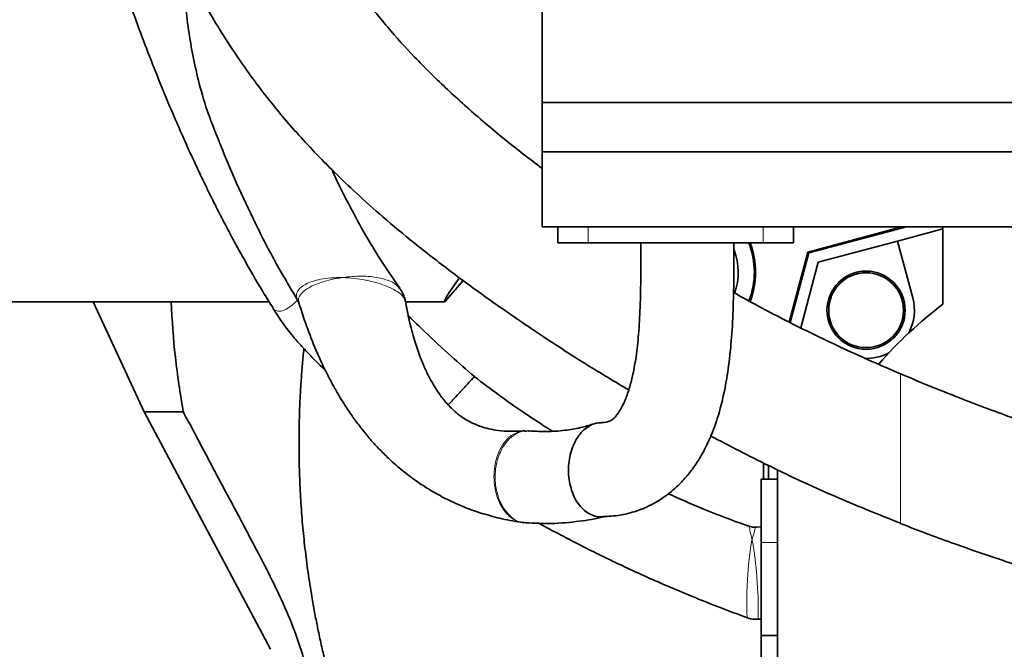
# Model space of a CAD drawing. Header units: millimetres. Extents: x 0 to 12115, y 0 to 8400.
# Tile 44 of 123: x 1224 to 1652, y 6417 to 6691. Entities that reach past the tile are written whole.
import ezdxf

# ---------------------------------------------------------------- set-up
doc = ezdxf.new("R2010")
doc.units = ezdxf.units.MM
doc.header["$LTSCALE"] = 20
doc.layers.add('SVART_TEXT', color=7, linetype='Continuous')
doc.styles.add('SLDTEXTSTYLE0', font='TXT', dxfattribs={"width": 0.605})
doc.dimstyles.new('SLDDIMSTYLE10', dxfattribs={"dimtxt": 70, "dimasz": 70, "dimexe": 0, "dimexo": 0.0625, "dimgap": 17.5, "dimtad": 1, "dimdec": 1, "dimlfac": 0.5, "dimrnd": 1e-09, "dimzin": 12, "dimdsep": 46, "dimtxsty": 'SLDTEXTSTYLE0', "dimsah": 1, "dimcen": 0.09, "dimadec": 0, "dimazin": 3, "dimtfac": 1, "dimtofl": 0, "dimtmove": 0, "dimatfit": 3, "dimfxl": 1, "dimfrac": 2, "dimtolj": 1, "dimtzin": 12, "dimarcsym": 0})
doc.dimstyles.new('SLDDIMSTYLE6', dxfattribs={"dimtxt": 0.18, "dimasz": 70, "dimexe": 0, "dimexo": 0.0625, "dimgap": 0, "dimtad": 0, "dimtih": 1, "dimtoh": 1, "dimdec": 0, "dimrnd": 1e-09, "dimzin": 0, "dimdsep": 46, "dimtxsty": 'Standard', "dimsah": 1, "dimcen": 0.09, "dimadec": 0, "dimazin": 0, "dimtfac": 70, "dimtdec": 0, "dimtofl": 0, "dimtmove": 0, "dimatfit": 3, "dimfxl": 1, "dimfrac": 2, "dimtolj": 1, "dimtzin": 0, "dimarcsym": 0})
doc.dimstyles.new('SLDDIMSTYLE9', dxfattribs={"dimtxt": 70, "dimasz": 70, "dimexe": 0, "dimexo": 0.0625, "dimgap": 17.5, "dimtad": 1, "dimdec": 1, "dimlfac": 0.5, "dimrnd": 1e-09, "dimzin": 12, "dimdsep": 46, "dimtxsty": 'SLDTEXTSTYLE0', "dimsah": 1, "dimcen": 0.09, "dimadec": 0, "dimazin": 3, "dimtfac": 1, "dimtmove": 0, "dimatfit": 0, "dimfxl": 1, "dimfrac": 2, "dimtolj": 1, "dimtzin": 12, "dimarcsym": 0})

# ---------------------------------------------------------------- blocks, each defined once
blk = doc.blocks.new('_D_51')
at = {"color": 7, "linetype": 'Continuous', "lineweight": 0}
for p, q in [((1733.6, 6427.22), (1733.6, 7642.23)), ((1913.6, 7083.22), (1913.6, 7642.23)), ((1733.6, 7612.23), (1613.6, 7612.23)), ((1733.6, 7612.23), (1913.6, 7612.23)), ((1913.6, 7612.23), (2033.6, 7612.23))]:
    blk.add_line(p, q, dxfattribs=at)
at = {"color": 7, "linetype": 'Continuous', "lineweight": 18}
for points in [[(1733.6, 7612.23), (1663.6, 7622.23), (1663.6, 7602.23)], [(1913.6, 7612.23), (1983.6, 7602.23), (1983.6, 7622.23)]]:
    blk.add_solid(points, dxfattribs=at)
at = {"color": 7, "linetype": 'Continuous', "lineweight": 18, "insert": (1770.13, 7702.47), "char_height": 70, "attachment_point": 1, "style": 'SLDTEXTSTYLE0'}
blk.add_mtext('90', dxfattribs=at)
blk = doc.blocks.new('_D_55')
at = {"layer": 'SVART_TEXT'}
for p, q in [((3082.05, 6423.22), (3082.05, 6543.22)), ((1737.6, 6423.22), (3112.05, 6423.22)), ((3082.05, 6189.22), (3082.05, 6423.22)), ((1517.6, 6189.22), (3112.05, 6189.22)), ((3082.05, 6189.22), (3082.05, 6069.22))]:
    blk.add_line(p, q, dxfattribs=at)
for points in [[(3082.05, 6423.22), (3092.05, 6493.22), (3072.05, 6493.22)], [(3082.05, 6189.22), (3072.05, 6119.22), (3092.05, 6119.22)]]:
    blk.add_solid(points, dxfattribs=at)
at = {"layer": 'SVART_TEXT', "insert": (2991.82, 6226.01), "char_height": 70, "attachment_point": 1, "rotation": 90, "style": 'SLDTEXTSTYLE0'}
blk.add_mtext('117', dxfattribs=at)
blk = doc.blocks.new('_D_56')
at = {"layer": 'SVART_TEXT'}
for p, q in [((1537.6, 7079.22), (3112.05, 7079.22)), ((3082.05, 7079.22), (3082.05, 6423.22)), ((1737.6, 6423.22), (3112.05, 6423.22))]:
    blk.add_line(p, q, dxfattribs=at)
for points in [[(3082.05, 7079.22), (3072.05, 7009.22), (3092.05, 7009.22)], [(3082.05, 6423.22), (3092.05, 6493.22), (3072.05, 6493.22)]]:
    blk.add_solid(points, dxfattribs=at)
at = {"layer": 'SVART_TEXT', "insert": (2991.82, 6671.01), "char_height": 70, "attachment_point": 1, "rotation": 90, "style": 'SLDTEXTSTYLE0'}
blk.add_mtext('328', dxfattribs=at)

msp = doc.modelspace()

# ---------------------------------------------------------------- linework, layer by layer
at = {"color": 7, "linetype": 'Continuous', "lineweight": 35}
for p, q in [((1451.402642, 6654.871986), (1451.402642, 6816.872046)), ((1915.002651, 6654.871986), (1451.402642, 6654.871986)), ((1451.402642, 6633.500145), (1451.402642, 6654.871986)), ((1899.802632, 6633.500145), (1451.402642, 6633.500145)), ((1451.402642, 6600.871966), (1451.402642, 6633.500145)), ((1915.002651, 6600.871966), (1451.402642, 6600.871966)), ((1458.152748, 6593.876646), (1458.152748, 6600.871966)), ((1560.658522, 6593.876646), (1560.658522, 6600.871966)), ((1566.874154, 6589.94417), (1607.65735, 6600.871966)), ((1609.682239, 6600.871966), (1567.302055, 6589.516328)), ((1625.60264, 6600.871966), (1625.60264, 6567.215727)), ((1625.60264, 6600.000308), (1605.863727, 6594.71123)), ((1471.390195, 6593.876646), (1458.152748, 6593.876646)), ((1547.421075, 6593.876646), (1471.390195, 6593.876646)), ((1560.658522, 6593.876646), (1547.421075, 6593.876646)), ((1605.863727, 6594.71123), (1571.353949, 6585.464404)), ((1612.465746, 6570.07222), (1605.863727, 6594.71123)), ((1558.712937, 6559.486077), (1566.874154, 6589.94417)), ((1567.302055, 6589.516328), (1559.190876, 6559.244917)), ((1566.874154, 6589.94417), (1567.302055, 6589.516328)), ((1571.353949, 6585.464404), (1563.736386, 6557.035373)), ((1416.953616, 6577.621506), (1409.061171, 6568.215654)), ((1256.209517, 6568.215654), (1192.602649, 6568.215654)), ((1290.038762, 6568.215654), (1256.209517, 6568.215654)), ((1278.373914, 6520.462797), (1256.209517, 6568.215654)), ((1290.038762, 6568.215654), (1308.991063, 6568.215654)), ((1332.704097, 6568.215654), (1309.031063, 6568.215654)), ((1409.061171, 6568.215654), (1391.975976, 6568.215654)), ((1333.237093, 6417.244003), (1278.373914, 6520.462797)), ((1278.373914, 6520.462797), (1295.304613, 6520.462797)), ((1444.638706, 6512.122796), (1443.501569, 6512.075232)), ((1547.600634, 6491.220401), (1547.600634, 6498.222039)), ((1549.749352, 6491.220401), (1549.749352, 6497.127102)), ((1553.602643, 6495.349572), (1553.602643, 6315.215753)), ((1553.602643, 6491.220401), (1546.605624, 6491.220401)), ((1546.605624, 6463.663266), (1546.605624, 6491.220401)), ((1443.170331, 6472.400592), (1444.273822, 6472.243236)), ((1546.656198, 6470.497058), (1544.673957, 6470.337913)), ((1546.605624, 6423.220323), (1546.605624, 6463.663266)), ((1546.605624, 6423.220323), (1553.602643, 6423.220323)), ((1546.605624, 6382.777498), (1546.605624, 6423.220323))]:
    msp.add_line(p, q, dxfattribs=at)
at = {"color": 8, "linetype": 'Continuous', "lineweight": 18}
for p, q in [((1471.390195, 6593.876646), (1471.390195, 6600.871966)), ((1547.421075, 6593.876646), (1547.421075, 6600.871966)), ((1607.172139, 6477.376149), (1607.172139, 6471.949027)), ((1546.605624, 6463.663266), (1553.602643, 6463.663266))]:
    msp.add_line(p, q, dxfattribs=at)
at = {"color": 7, "linetype": 'Continuous', "lineweight": 35, "flags": 128}
msp.add_lwpolyline([(1409.061171, 6568.215654), (1408.888332, 6568.500803), (1409.194328, 6569.355534), (1409.978516, 6570.77782), (1411.23911, 6572.764681), (1412.973307, 6575.311587), (1415.177233, 6578.412817), (1415.329985, 6578.624294)], dxfattribs=at)
at = {"color": 8, "linetype": 'Continuous', "lineweight": 18, "flags": 128}
for points in [[(1542.590387, 6464.928673), (1542.575217, 6464.887784), (1541.915454, 6461.271093), (1541.915483, 6461.271213)], [(1540.753938, 6431.145833), (1540.435113, 6431.270645), (1540.277309, 6433.288143), (1540.276028, 6436.888264), (1540.403731, 6441.945241), (1540.654666, 6447.659538), (1541.077472, 6453.919337), (1541.723497, 6459.9524), (1541.915454, 6461.270974), (1541.915454, 6461.271093), (1541.915454, 6461.271093)]]:
    msp.add_lwpolyline(points, dxfattribs=at)
at = {"color": 7, "linetype": 'Continuous', "lineweight": 35}
for centre, radius in [((1592.181281, 6564.637106), 16.999994), ((1592.181293, 6564.637026), 16.269998)]:
    msp.add_circle(centre, radius, dxfattribs=at)
for centre, radius, start, end in [((1509.177006, 6581.215684), 34.427881, 338.74439736, 21.5771158), ((1509.177063, 6581.21568), 34.951903, 338.65979582, 21.23780574), ((1509.602683, 6581.215706), 26.999959, 340.28765693, 20.65414519), ((1733.599856, 6423.219098), 179.995633, 126.8698324, 139.01823149), ((1592.181452, 6564.637087), 20.99984, 331.81124564, 14.99992855), ((1592.180888, 6564.638406), 21.001373, 267.71223334, 298.18786899)]:
    msp.add_arc(centre, radius, start, end, dxfattribs=at)
for points, knots in [([(1256.665965, 7145.089314), (1255.543947, 7144.45723), (1252.372496, 7142.670604), (1247.860021, 7139.050728), (1243.225421, 7134.655781), (1239.375057, 7130.218016), (1236.093192, 7125.782553), (1233.248189, 7121.308402), (1230.73399, 7116.758784), (1227.942585, 7110.969804), (1224.979727, 7103.558778), (1222.112243, 7094.426644), (1219.747606, 7084.698711), (1217.805661, 7074.203528), (1216.203958, 7062.466165), (1214.945982, 7048.985049), (1214.118124, 7033.685647), (1213.801784, 7016.929505), (1214.017569, 6999.185765), (1214.632427, 6983.653061), (1215.402755, 6970.531355), (1216.16188, 6959.964682), (1217.045904, 6949.506985), (1217.991201, 6939.708882), (1218.858464, 6931.593796), (1219.576408, 6925.327124), (1220.126248, 6920.745438), (1220.591845, 6916.999268), (1221.060134, 6913.333297), (1221.690389, 6908.543221), (1222.610528, 6901.84187), (1223.877733, 6893.112978), (1225.403741, 6883.243389), (1227.093086, 6872.981138), (1228.839376, 6862.96246), (1231.364602, 6849.21009), (1234.806619, 6831.856407), (1238.667292, 6814.182093), (1241.971882, 6800.050296), (1244.582074, 6789.380236), (1247.138216, 6779.375934), (1249.465217, 6770.613638), (1251.521586, 6763.113271), (1253.554342, 6755.898265), (1255.984147, 6747.518214), (1259.077762, 6737.227096), (1262.856474, 6725.196234), (1267.122677, 6712.24815), (1271.751685, 6698.876007), (1276.697173, 6685.287766), (1281.974605, 6671.510075), (1287.240546, 6658.464716), (1292.163836, 6646.852178), (1296.367476, 6637.339404), (1299.863984, 6629.697058), (1302.456367, 6624.186196), (1304.617511, 6619.677714), (1306.861163, 6615.073047), (1309.886691, 6609.00481), (1313.734113, 6601.516432), (1318.449524, 6592.664237), (1324.11069, 6582.534531), (1329.420793, 6573.396556), (1332.992813, 6567.735581), (1334.225055, 6565.782712)], [0, 0, 0, 0, 0.00629661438, 0.01779776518, 0.02817394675, 0.03753929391, 0.04650612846, 0.05515505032, 0.06346745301, 0.07193122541, 0.08659340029, 0.10248170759, 0.11873531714, 0.13555739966, 0.15469436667, 0.17668992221, 0.20180100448, 0.22966033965, 0.25869212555, 0.28863153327, 0.3057263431, 0.32301748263, 0.34047556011, 0.35708650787, 0.37119003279, 0.38041554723, 0.38795542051, 0.39377314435, 0.39888994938, 0.40604207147, 0.41741727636, 0.43199313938, 0.44920767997, 0.46629119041, 0.48289074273, 0.49897659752, 0.53471842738, 0.5694664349, 0.58750673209, 0.60574272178, 0.62322339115, 0.63803878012, 0.65011037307, 0.66128369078, 0.67472265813, 0.6928101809, 0.71387265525, 0.73643450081, 0.75952539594, 0.78312199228, 0.80719829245, 0.83172572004, 0.85196583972, 0.86892284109, 0.88262140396, 0.89309433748, 0.89872702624, 0.90708932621, 0.9181616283, 0.93191023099, 0.9482897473, 0.96724304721, 0.98869982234, 1, 1, 1, 1]), ([(1451.402642, 6626.262711), (1448.642025, 6628.339924), (1442.41781, 6633.023305), (1433.44476, 6640.219135), (1424.616006, 6647.600024), (1416.702737, 6654.545502), (1407.080802, 6663.404662), (1396.112625, 6674.261977), (1385.739908, 6685.682039), (1378.001791, 6695.106177), (1372.307918, 6702.620272), (1366.659136, 6710.678712), (1361.109046, 6719.336968), (1355.488125, 6728.999909), (1349.980314, 6739.478577), (1344.35555, 6751.495473), (1338.451153, 6765.854488), (1332.886591, 6781.54134), (1328.025309, 6797.404285), (1324.218525, 6811.459133), (1321.251361, 6823.621489), (1318.881836, 6834.238824), (1316.903982, 6843.926667), (1315.189197, 6853.24835), (1313.69048, 6862.442229), (1312.399091, 6871.510858), (1311.29032, 6880.516039), (1310.329971, 6889.575398), (1309.440889, 6899.296962), (1308.562463, 6910.360973), (1307.649008, 6923.323584), (1306.723787, 6937.604479), (1305.764779, 6952.962051), (1304.761519, 6968.85165), (1303.697994, 6984.708819), (1302.590784, 6999.513887), (1301.473882, 7012.596577), (1300.326064, 7024.014267), (1299.171973, 7033.988464), (1297.999047, 7043.200445), (1296.74126, 7052.299586), (1295.327934, 7061.777008), (1293.790022, 7071.492864), (1292.298119, 7080.738014), (1291.067609, 7088.744637), (1290.237471, 7094.950309), (1289.777664, 7099.02804), (1289.545294, 7101.577245), (1289.42197, 7103.183822), (1289.345233, 7104.685388), (1289.288106, 7106.019459), (1289.347285, 7106.892607), (1289.323709, 7107.295365), (1289.320635, 7107.347892)], [0, 0, 0, 0, 0.0196159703, 0.0442270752, 0.0652982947, 0.0849533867, 0.1040049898, 0.139557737, 0.1725455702, 0.1915533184, 0.2087791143, 0.2260642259, 0.247419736, 0.2671536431, 0.2895218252, 0.3146143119, 0.3424629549, 0.3776453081, 0.4090814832, 0.4366474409, 0.4603139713, 0.4801600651, 0.4984133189, 0.5164538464, 0.53397379, 0.5513023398, 0.5684623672, 0.5854892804, 0.6030282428, 0.6238910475, 0.6485081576, 0.6768129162, 0.7051489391, 0.7358795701, 0.7672150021, 0.7953889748, 0.8201776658, 0.8417677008, 0.8605435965, 0.8771881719, 0.8944954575, 0.9126995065, 0.9315958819, 0.950349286, 0.9658737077, 0.9775900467, 0.9858973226, 0.9891714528, 0.9921245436, 0.9950452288, 0.9977096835, 0.9997013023, 1, 1, 1, 1]), ([(1261.58748, 6815.775321), (1262.261748, 6812.388303), (1264.079098, 6803.259307), (1267.864515, 6787.886426), (1273.300685, 6769.061512), (1279.542432, 6751.12363), (1286.109203, 6734.850587), (1292.301669, 6721.149371), (1298.605152, 6708.540893), (1304.80881, 6697.214662), (1311.286071, 6686.320991), (1317.854241, 6676.155137), (1324.66174, 6666.445933), (1331.124135, 6657.884829), (1337.758552, 6649.69315), (1344.759021, 6641.5941), (1352.524042, 6633.176359), (1361.17755, 6624.391007), (1371.075376, 6614.973393), (1382.633759, 6604.673274), (1396.228263, 6593.353359), (1411.936022, 6581.134996), (1429.751305, 6568.154062), (1449.639801, 6554.522812), (1469.52319, 6541.564761), (1483.000646, 6533.537872), (1488.994084, 6529.968307)], [0, 0, 0, 0, 0.0273801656, 0.073797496, 0.1254754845, 0.1826923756, 0.2242967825, 0.264574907, 0.3018732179, 0.3360370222, 0.3669433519, 0.4023433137, 0.4319723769, 0.4609441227, 0.4873722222, 0.5155382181, 0.5458087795, 0.5781585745, 0.6132946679, 0.6541159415, 0.7008885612, 0.7535316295, 0.8118740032, 0.875632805, 0.9446937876, 1, 1, 1, 1]), ([(1294.047749, 6717.856572), (1294.324524, 6715.226048), (1295.424731, 6704.769457), (1296.913936, 6690.352545), (1299.532735, 6674.734079), (1302.328003, 6662.453094), (1305.884554, 6650.370159), (1309.150805, 6642.423307), (1310.654942, 6638.763712)], [0, 0, 0, 0, 0.0977493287, 0.3885631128, 0.5353714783, 0.6826526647, 0.8538587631, 1, 1, 1, 1]), ([(1310.619194, 6638.749764), (1310.961658, 6637.862051), (1313.421322, 6631.486258), (1318.640726, 6619.394139), (1326.636266, 6602.219929), (1335.514837, 6584.957881), (1342.225157, 6573.741367), (1345.479015, 6568.302439)], [0, 0, 0, 0, 0.0362710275, 0.2605080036, 0.501838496, 0.7584396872, 1, 1, 1, 1]), ([(1389.554836, 6574.117349), (1386.326202, 6578.769466), (1379.425232, 6588.713028), (1370.405082, 6604.571878), (1363.820754, 6617.19013), (1360.584804, 6624.274805), (1359.89549, 6625.783966)], [0, 0, 0, 0, 0.2846245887, 0.6083642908, 0.9165746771, 1, 1, 1, 1]), ([(1476.817734, 6474.870251), (1479.305222, 6474.972255), (1483.944374, 6475.162493), (1490.271807, 6476.587799), (1495.434698, 6478.410667), (1499.545868, 6480.392374), (1502.92666, 6482.404225), (1506.060205, 6484.605074), (1509.048127, 6487.077636), (1511.717354, 6489.6668), (1513.805291, 6491.968807), (1515.526952, 6494.063016), (1517.664085, 6496.90453), (1520.645147, 6501.492618), (1524.299035, 6508.620873), (1527.89648, 6518.188651), (1530.656342, 6529.108292), (1532.606158, 6540.913435), (1533.832182, 6553.206181), (1534.494537, 6566.470622), (1534.700535, 6580.145676), (1534.680801, 6589.343633), (1534.671075, 6593.876646)], [0, 0, 0, 0, 0.0503023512, 0.0938136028, 0.1306778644, 0.160953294, 0.1860385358, 0.2102418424, 0.2384005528, 0.2644533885, 0.285452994, 0.3012811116, 0.31931914, 0.3574060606, 0.4118865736, 0.4811332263, 0.5638645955, 0.6394624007, 0.7231710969, 0.8138025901, 0.9082366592, 1, 1, 1, 1]), ([(1494.231917, 6593.876646), (1494.241055, 6589.07243), (1494.258785, 6579.75102), (1494.037773, 6566.476977), (1493.389219, 6554.762456), (1492.340886, 6545.058402), (1491.034613, 6537.48041), (1489.723565, 6532.178365), (1488.614662, 6528.68466), (1487.812575, 6526.538051), (1487.22618, 6525.156648), (1486.770234, 6524.157874), (1486.118929, 6522.804779), (1485.058971, 6520.853844), (1483.758742, 6518.92785), (1482.494014, 6517.545206), (1481.287835, 6516.635104), (1479.472814, 6515.908607), (1478.008086, 6515.837478), (1477.136574, 6515.795157)], [0, 0, 0, 0, 0.1711214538, 0.3320194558, 0.4728096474, 0.5888710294, 0.6794835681, 0.7465001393, 0.7832289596, 0.8099863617, 0.8280914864, 0.8366702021, 0.8490920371, 0.8815735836, 0.9157040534, 0.9315456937, 0.9481185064, 0.9691305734, 1, 1, 1, 1]), ([(1391.831957, 6568.648384), (1391.829728, 6568.67876), (1391.773688, 6569.442482), (1391.233051, 6570.903389), (1390.453237, 6572.683418), (1389.730282, 6573.649984), (1389.466755, 6574.002312)], [0, 0, 0, 0, 0.0154630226, 0.3887757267, 0.7771999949, 1, 1, 1, 1]), ([(1607.216395, 6536.944077), (1598.858502, 6540.578499), (1582.575989, 6547.658934), (1559.340453, 6559.070068), (1543.464994, 6567.267817), (1535.464708, 6571.849709), (1534.519233, 6572.391198)], [0, 0, 0, 0, 0.337852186, 0.6581901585, 0.9596048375, 1, 1, 1, 1]), ([(1290.038762, 6568.215654), (1290.52388, 6560.230893), (1291.496206, 6544.226991), (1294.033327, 6528.395532), (1295.304613, 6520.462797)], [0, 0, 0, 0, 0.4989258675, 1, 1, 1, 1]), ([(1345.293864, 6568.488763), (1345.321951, 6568.448229), (1345.495744, 6568.197415), (1345.569915, 6567.896732), (1345.632098, 6567.644642)], [0, 0, 0, 0, 0.1616102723, 1, 1, 1, 1]), ([(1345.599923, 6567.766235), (1346.834219, 6563.959951), (1349.235127, 6556.556111), (1353.384203, 6546.318558), (1357.542411, 6537.416285), (1361.513097, 6530.012682), (1365.183379, 6523.92854), (1368.621213, 6518.781982), (1371.755637, 6514.504137), (1374.820185, 6510.652926), (1377.953993, 6507.005691), (1381.553432, 6503.160656), (1386.043922, 6498.808019), (1391.199741, 6494.387789), (1396.663832, 6490.314962), (1401.585398, 6487.090743), (1405.779196, 6484.644481), (1409.773512, 6482.534072), (1414.159227, 6480.446556), (1419.650761, 6478.172108), (1426.334572, 6475.885665), (1434.297674, 6473.732543), (1440.111951, 6472.771933), (1443.224691, 6472.25766)], [0, 0, 0, 0, 0.0828482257, 0.1611532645, 0.2285874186, 0.286257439, 0.3350568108, 0.3756875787, 0.4143977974, 0.4448530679, 0.4775972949, 0.5139603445, 0.5538939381, 0.6070615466, 0.6544842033, 0.6949366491, 0.7288498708, 0.754996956, 0.7884772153, 0.8294082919, 0.878023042, 0.9346982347, 1, 1, 1, 1]), ([(1443.773247, 6512.197898), (1441.670794, 6512.084066), (1437.840968, 6511.876711), (1432.590995, 6512.255249), (1428.345866, 6512.99071), (1424.969654, 6513.936906), (1421.896466, 6515.10461), (1419.197743, 6516.448565), (1416.44239, 6518.180418), (1414.087583, 6519.991271), (1411.866547, 6522.033415), (1409.96299, 6524.046772), (1408.186286, 6526.180688), (1406.387621, 6528.607334), (1404.523462, 6531.448758), (1402.479326, 6535.012285), (1400.291879, 6539.444575), (1397.966327, 6545.06233), (1395.619394, 6552.064803), (1393.467875, 6560.084325), (1392.405894, 6565.845869), (1391.876518, 6568.717883)], [0, 0, 0, 0, 0.073348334, 0.1336112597, 0.1830606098, 0.2233421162, 0.2556616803, 0.2975715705, 0.3282091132, 0.3690211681, 0.4009418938, 0.4333241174, 0.4655553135, 0.4977012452, 0.5385936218, 0.5839709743, 0.6408588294, 0.7108116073, 0.7957924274, 0.8982066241, 1, 1, 1, 1]), ([(1334.202632, 6565.712975), (1335.163161, 6564.186018), (1336.925761, 6561.384006), (1339.477204, 6557.784455), (1341.449133, 6555.232687), (1342.95083, 6553.388386), (1344.31774, 6551.767369), (1346.003727, 6549.840236), (1348.169618, 6547.461849), (1350.92432, 6544.565146), (1353.983889, 6541.466827), (1356.174737, 6539.362423), (1357.195206, 6538.382218)], [0, 0, 0, 0, 0.1510310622, 0.277146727, 0.3692621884, 0.421028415, 0.4762909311, 0.5468089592, 0.6354261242, 0.7456326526, 0.8815188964, 1, 1, 1, 1]), ([(1421.878971, 6535.812185), (1418.504337, 6538.755535), (1411.232312, 6545.098185), (1401.675382, 6553.942313), (1395.565263, 6559.909564), (1393.154934, 6562.263535)], [0, 0, 0, 0, 0.3439612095, 0.7412048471, 1, 1, 1, 1]), ([(1363.498129, 6348.989175), (1363.821018, 6351.165735), (1364.508865, 6355.802436), (1365.747034, 6363.049523), (1366.36833, 6370.688086), (1364.506768, 6378.126938), (1363.156267, 6385.425986), (1361.546597, 6392.78855), (1359.964575, 6399.826372), (1358.349117, 6406.620009), (1356.697432, 6413.277226), (1355.129235, 6420.061496), (1353.692514, 6426.815827), (1352.392235, 6433.487424), (1350.976179, 6441.442134), (1349.539702, 6450.699703), (1348.208412, 6461.144161), (1347.132291, 6471.573496), (1346.358066, 6482.084556), (1345.840183, 6492.677196), (1345.60952, 6503.174842), (1345.646481, 6512.340397), (1345.846316, 6520.245546), (1346.128528, 6526.9351), (1346.520289, 6533.631544), (1347.036709, 6540.331402), (1347.454923, 6545.095857), (1347.73435, 6547.622714), (1347.767137, 6547.9192)], [0, 0, 0, 0, 0.0328193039, 0.0699145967, 0.1099801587, 0.1457492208, 0.1834901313, 0.2209324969, 0.2581494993, 0.2911478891, 0.3251316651, 0.3605043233, 0.3950500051, 0.428173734, 0.4619303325, 0.5156161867, 0.5679542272, 0.6190341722, 0.6720565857, 0.7252111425, 0.7772759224, 0.8287277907, 0.8619702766, 0.8952736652, 0.9286378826, 0.9620630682, 0.9955487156, 1, 1, 1, 1]), ([(2085.516281, 6430.909918), (2079.064443, 6430.897423), (2066.737091, 6430.873549), (2049.095624, 6431.233943), (2033.172831, 6431.901329), (2018.996574, 6432.794067), (2006.557683, 6433.802788), (1995.358582, 6434.880945), (1978.681814, 6436.709769), (1956.084664, 6439.724266), (1934.371208, 6443.27126), (1919.617379, 6445.926005), (1912.213188, 6447.30997), (1906.000986, 6448.508317), (1901.230631, 6449.449664), (1897.003419, 6450.297508), (1892.27328, 6451.26171), (1886.041308, 6452.557672), (1878.223375, 6454.225253), (1869.148457, 6456.219043), (1859.526053, 6458.398132), (1849.861285, 6460.650761), (1830.833212, 6465.206575), (1802.800597, 6472.340091), (1774.242369, 6480.224392), (1754.432555, 6485.951878), (1743.031507, 6489.316716), (1732.046745, 6492.623683), (1722.0669, 6495.683263), (1713.960199, 6498.208324), (1707.726336, 6500.175741), (1702.573852, 6501.818512), (1697.240258, 6503.541417), (1691.04748, 6505.578241), (1683.825097, 6508.003157), (1675.936968, 6510.712832), (1667.171536, 6513.785418), (1657.428988, 6517.277468), (1646.344177, 6521.357236), (1634.146086, 6525.997387), (1620.942317, 6531.199281), (1611.881014, 6534.994795), (1607.172139, 6536.967204)], [0, 0, 0, 0, 0.0392741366, 0.075040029, 0.1074030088, 0.136280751, 0.1615019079, 0.1833688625, 0.2047672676, 0.2636265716, 0.3221191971, 0.3386810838, 0.3548812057, 0.3679717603, 0.3771943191, 0.3844802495, 0.3942169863, 0.4065806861, 0.4232282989, 0.4428782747, 0.4631405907, 0.4832866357, 0.503288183, 0.5822456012, 0.6593557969, 0.6836259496, 0.7077747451, 0.7317177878, 0.7534588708, 0.7713167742, 0.7834049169, 0.7932519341, 0.8042376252, 0.8175245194, 0.8329363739, 0.8506148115, 0.868296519, 0.889478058, 0.9136157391, 0.9401982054, 0.9689228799, 1, 1, 1, 1]), ([(1421.814672, 6535.74054), (1421.787414, 6535.710857), (1421.578176, 6535.483007), (1420.589941, 6534.407595), (1419.043372, 6532.723646), (1416.977424, 6530.474677), (1414.8862, 6528.198047), (1412.704013, 6525.822701), (1411.223177, 6524.210546), (1410.546429, 6523.473785)], [0, 0, 0, 0, 0.0072584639, 0.0557157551, 0.2630505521, 0.4190534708, 0.6057368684, 0.8198202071, 1, 1, 1, 1]), ([(1455.815427, 6512.059138), (1454.542466, 6512.853944), (1450.180463, 6515.577473), (1442.494836, 6520.718013), (1432.398701, 6527.771154), (1425.493453, 6533.018901), (1421.854771, 6535.784171)], [0, 0, 0, 0, 0.1086309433, 0.3722413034, 0.6692061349, 1, 1, 1, 1]), ([(1295.304613, 6520.462797), (1295.702739, 6519.713761), (1305.451955, 6501.371535), (1317.561534, 6478.635813), (1331.543961, 6452.245108), (1338.086067, 6438.94104), (1343.82111, 6425.474663), (1348.475325, 6411.184418), (1351.60503, 6396.047687), (1354.39888, 6374.919277), (1358.116079, 6359.369653), (1360.597573, 6348.989175)], [0, 0, 0, 0, 0.013751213, 0.3367363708, 0.4175931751, 0.4978930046, 0.5770084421, 0.6546786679, 0.7410938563, 0.8271617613, 1, 1, 1, 1]), ([(1473.994828, 6515.304611), (1472.284287, 6514.77399), (1468.399447, 6513.568886), (1461.789567, 6512.406602), (1454.023246, 6511.739563), (1448.523614, 6512.034741), (1445.654757, 6512.188719)], [0, 0, 0, 0, 0.18708652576, 0.42489539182, 0.69999946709, 1, 1, 1, 1]), ([(1463.618196, 6488.175199), (1463.355336, 6489.45699), (1462.826776, 6492.034418), (1462.724003, 6495.996378), (1463.10713, 6499.910507), (1464.007813, 6503.659588), (1465.389028, 6507.104215), (1467.198139, 6510.131687), (1469.395302, 6512.627326), (1471.900569, 6514.4716), (1474.502986, 6515.601326), (1476.263784, 6515.696754), (1477.052264, 6515.739487)], [0, 0, 0, 0, 0.11337926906, 0.22798322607, 0.34234062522, 0.45395585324, 0.56144599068, 0.66323596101, 0.75869295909, 0.84785877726, 0.93187167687, 1, 1, 1, 1]), ([(1445.737146, 6512.109683), (1445.639334, 6512.129973), (1445.434673, 6512.172427), (1445.226426, 6512.152978), (1445.117704, 6512.142823)], [0, 0, 0, 0, 0.4779189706, 1, 1, 1, 1]), ([(1524.585031, 6509.976552), (1532.926978, 6505.642568), (1551.214618, 6496.141388), (1578.749708, 6483.402706), (1598.174384, 6475.63213), (1607.192374, 6472.024606)], [0, 0, 0, 0, 0.3100386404, 0.6796824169, 1, 1, 1, 1]), ([(1463.618196, 6488.175199), (1463.978501, 6486.956387), (1464.67997, 6484.58351), (1466.371078, 6481.382866), (1468.430163, 6478.692375), (1470.851357, 6476.601988), (1473.544338, 6475.328042), (1475.60895, 6474.775794), (1476.682643, 6474.903325), (1476.815678, 6474.919126)], [0, 0, 0, 0, 0.1891549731, 0.3682614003, 0.5360704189, 0.6924970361, 0.8390037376, 0.980051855, 1, 1, 1, 1]), ([(1540.791012, 6470.859573), (1537.113644, 6472.193421), (1529.605932, 6474.916604), (1518.873848, 6479.290259), (1511.046551, 6482.63344), (1507.02329, 6484.501322), (1506.266929, 6484.852479)], [0, 0, 0, 0, 0.3148990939, 0.6428978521, 0.932865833, 1, 1, 1, 1]), ([(1444.156356, 6472.273992), (1447.901647, 6472.076556), (1455.689197, 6471.666029), (1467.048347, 6472.767273), (1474.75856, 6473.918427), (1478.330532, 6474.957882), (1478.437818, 6474.989102)], [0, 0, 0, 0, 0.3254535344, 0.6767126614, 0.9902898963, 1, 1, 1, 1]), ([(1449.780635, 6472.112105), (1449.920608, 6472.033693), (1452.454159, 6470.614412), (1457.195895, 6468.081417), (1464.054633, 6464.467125), (1471.176291, 6460.836129), (1478.883266, 6457.026772), (1487.211624, 6453.057564), (1496.04659, 6449.002631), (1505.756365, 6444.724722), (1516.725702, 6440.120768), (1528.459807, 6435.429738), (1536.597304, 6432.431416), (1540.556498, 6430.972622)], [0, 0, 0, 0, 0.0048246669, 0.0873280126, 0.1616449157, 0.2379649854, 0.3277084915, 0.4201639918, 0.5153910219, 0.6200271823, 0.7392196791, 0.8731207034, 1, 1, 1, 1]), ([(1544.696636, 6470.377133), (1544.061857, 6470.340031), (1542.720969, 6470.261656), (1541.437519, 6470.662927), (1540.761657, 6470.874236)], [0, 0, 0, 0, 0.473401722, 1, 1, 1, 1]), ([(1607.172139, 6471.902059), (1611.312054, 6470.302208), (1619.135464, 6467.278888), (1630.383675, 6463.185807), (1640.999779, 6459.456871), (1651.658605, 6455.842195), (1662.945056, 6452.134777), (1674.917238, 6448.318568), (1687.427881, 6444.441281), (1699.666219, 6440.744001), (1710.777789, 6437.46011), (1720.460227, 6434.647784), (1729.460663, 6432.071597), (1739.495336, 6429.23861), (1751.355997, 6425.94509), (1765.505614, 6422.092387), (1781.549153, 6417.819307), (1796.109994, 6414.036301), (1808.178124, 6410.964468), (1816.710405, 6408.822735), (1824.145022, 6406.980099), (1830.451573, 6405.434409), (1835.766534, 6404.14443), (1844.0108, 6402.159881), (1856.66541, 6399.166757), (1870.911334, 6395.903829), (1884.082668, 6392.980116), (1897.006013, 6390.18621), (1913.199099, 6386.833593), (1931.694174, 6383.261895), (1950.454822, 6379.985689), (1972.402713, 6376.648993), (1997.66901, 6373.660868), (2026.444434, 6371.62002), (2055.736844, 6370.805556), (2075.444566, 6370.874659), (2085.516281, 6370.909975)], [0, 0, 0, 0, 0.0270978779, 0.0512082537, 0.0730790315, 0.0957972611, 0.119926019, 0.1456114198, 0.1725176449, 0.1998947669, 0.2236688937, 0.2432611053, 0.2614550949, 0.2808287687, 0.3069237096, 0.3366116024, 0.370365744, 0.4082937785, 0.4284653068, 0.4463985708, 0.4620046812, 0.4752315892, 0.4860435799, 0.4953979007, 0.5270057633, 0.5654391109, 0.5846292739, 0.6093820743, 0.6461664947, 0.6855926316, 0.7243877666, 0.7624370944, 0.8211273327, 0.879675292, 0.9385075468, 1, 1, 1, 1]), ([(1540.586926, 6430.981682), (1541.17877, 6430.77643), (1542.511209, 6430.314339), (1543.92447, 6430.321318), (1544.709988, 6430.325196)], [0, 0, 0, 0, 0.4441805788, 1, 1, 1, 1]), ([(1544.728912, 6430.328296), (1545.2932, 6430.356441), (1545.919161, 6430.387663), (1546.544056, 6430.434976), (1546.605624, 6430.439637)], [0, 0, 0, 0, 0.9014744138, 1, 1, 1, 1])]:
    msp.add_open_spline(points, degree=3, knots=knots, dxfattribs=at)
at = {"color": 8, "linetype": 'Continuous', "lineweight": 18}
for points, knots in [([(1364.481747, 6578.82087), (1364.509903, 6578.824482), (1365.279644, 6578.923204), (1367.384375, 6579.223407), (1370.833657, 6579.463016), (1374.475144, 6579.459842), (1377.889783, 6579.176187), (1381.012689, 6578.664419), (1384.532844, 6577.599284), (1387.628686, 6576.22914), (1388.970996, 6574.503677), (1389.396734, 6573.956416)], [0, 0, 0, 0, 0.0032256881, 0.0881842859, 0.2415325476, 0.3956849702, 0.5014103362, 0.6308603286, 0.7536001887, 0.9218499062, 1, 1, 1, 1]), ([(1345.401365, 6568.536089), (1344.951187, 6569.359995), (1344.103194, 6570.911973), (1345.104459, 6573.279614), (1346.701748, 6574.866605), (1348.850305, 6576.198213), (1351.691842, 6577.312913), (1355.322376, 6578.210077), (1358.798991, 6578.645686), (1361.912459, 6578.821331), (1363.578488, 6578.845316), (1364.441127, 6578.82197), (1364.481747, 6578.82087)], [0, 0, 0, 0, 0.1043138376, 0.1964943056, 0.2738144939, 0.3682242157, 0.4895535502, 0.6301081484, 0.8050439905, 0.8989516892, 0.9952418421, 1, 1, 1, 1]), ([(1364.481747, 6578.82087), (1364.447365, 6578.816556), (1362.867381, 6578.618299), (1359.785466, 6578.015573), (1355.678632, 6576.92881), (1352.174789, 6575.604158), (1348.933276, 6573.94533), (1346.420377, 6571.949586), (1345.107705, 6569.355753), (1345.628442, 6568.247482), (1345.819555, 6567.840741)], [0, 0, 0, 0, 0.0043667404, 0.2006696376, 0.3951008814, 0.5389686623, 0.6723441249, 0.8511671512, 0.9453775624, 1, 1, 1, 1]), ([(1391.649224, 6568.667219), (1391.516925, 6569.212987), (1391.104384, 6570.914828), (1388.056221, 6573.014231), (1384.323262, 6574.953992), (1379.862295, 6576.487251), (1376.668891, 6577.29789), (1373.208514, 6577.997766), (1369.572778, 6578.565278), (1366.218448, 6578.735202), (1364.5043, 6578.819758), (1364.481747, 6578.82087)], [0, 0, 0, 0, 0.0545268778, 0.1700283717, 0.3408450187, 0.4801933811, 0.6338073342, 0.6675470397, 0.8299561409, 0.9977627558, 1, 1, 1, 1]), ([(1334.253493, 6565.800474), (1334.343905, 6565.602005), (1334.664564, 6564.898106), (1335.99559, 6564.151966), (1338.025231, 6564.178751), (1340.338578, 6565.144155), (1342.759425, 6566.807328), (1344.275077, 6568.281912), (1345.050342, 6569.036172)], [0, 0, 0, 0, 0.0501030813, 0.1776974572, 0.3217872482, 0.510272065, 0.7495010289, 1, 1, 1, 1]), ([(1607.172139, 6536.919163), (1607.172139, 6536.934665), (1607.172139, 6537.22556), (1607.172139, 6535.114952), (1607.172139, 6534.058574), (1607.172139, 6530.314352), (1607.172139, 6526.317086), (1607.172139, 6521.249044), (1607.172139, 6515.718007), (1607.172139, 6509.803951), (1607.172139, 6503.739928), (1607.172139, 6497.70862), (1607.172139, 6491.887005), (1607.172139, 6486.487349), (1607.172139, 6481.691209), (1607.172139, 6478.724764), (1607.172139, 6477.376149)], [0, 0, 0, 0, 0.0007376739, 0.0138418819, 0.0489983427, 0.1040300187, 0.1758762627, 0.2606807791, 0.3553269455, 0.4553027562, 0.5578714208, 0.660500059, 0.7587086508, 0.8507599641, 0.9321519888, 1, 1, 1, 1]), ([(1444.55672, 6472.408221), (1443.455136, 6472.415204), (1440.686792, 6472.432753), (1436.654679, 6475.115584), (1433.183795, 6479.565056), (1430.950075, 6485.473389), (1430.234487, 6491.448505), (1430.67121, 6497.434433), (1432.209331, 6502.94837), (1435.169289, 6507.909259), (1439.077155, 6511.375791), (1442.144143, 6511.839164), (1443.499915, 6512.043999)], [0, 0, 0, 0, 0.0615089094, 0.1545753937, 0.260001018, 0.3790678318, 0.507052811, 0.5980125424, 0.717961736, 0.8271406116, 0.9235869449, 1, 1, 1, 1]), ([(1445.630587, 6512.015508), (1445.394415, 6512.081623), (1443.649588, 6512.570077), (1440.035211, 6511.17455), (1435.938737, 6507.978658), (1432.8497, 6502.936522), (1431.208389, 6497.473426), (1430.717223, 6491.486108), (1431.440803, 6485.509185), (1433.710287, 6479.585084), (1437.169756, 6475.158415), (1440.891708, 6472.491637), (1443.352347, 6472.450433), (1444.164656, 6472.436831)], [0, 0, 0, 0, 0.0136677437, 0.1009763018, 0.1972921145, 0.3059114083, 0.4245195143, 0.5143649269, 0.6406768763, 0.7589404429, 0.8639075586, 0.9550730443, 1, 1, 1, 1]), ([(1542.590387, 6464.928673), (1542.588192, 6464.94551), (1542.419564, 6466.238834), (1541.612134, 6467.458184), (1541.48885, 6470.96306), (1540.754538, 6470.644431), (1540.695674, 6470.61889)], [0, 0, 0, 0, 0.0081931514, 0.6293560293, 0.9702886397, 1, 1, 1, 1]), ([(1544.690318, 6470.131324), (1544.636636, 6470.178541), (1544.080473, 6470.667718), (1543.357269, 6467.274403), (1542.941702, 6466.173819), (1542.595926, 6464.948305), (1542.590387, 6464.928673)], [0, 0, 0, 0, 0.0342260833, 0.3545896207, 0.9896609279, 1, 1, 1, 1]), ([(1542.590387, 6464.928673), (1542.591074, 6464.917821), (1542.614138, 6464.55369), (1542.852537, 6463.841091), (1543.108891, 6462.331095), (1543.625408, 6459.20998), (1544.20974, 6454.264145), (1544.769466, 6447.940609), (1545.097996, 6441.964054), (1545.431841, 6436.154763), (1545.108145, 6433.648777), (1545.351112, 6430.051105), (1544.782224, 6430.498682), (1544.720299, 6430.547402)], [0, 0, 0, 0, 0.0009339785, 0.0313388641, 0.0636868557, 0.1326399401, 0.3029100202, 0.4924703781, 0.6731024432, 0.8339221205, 0.9426002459, 0.9937518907, 1, 1, 1, 1])]:
    msp.add_open_spline(points, degree=3, knots=knots, dxfattribs=at)

# ---------------------------------------------------------------- dimensions: what is measured, and where the dimension line sits
at = {"color": 7, "linetype": 'Continuous', "lineweight": 18}
dim = msp.add_linear_dim(base=(1913.602648, 7612.232681), p1=(1733.602648, 6423.215704), p2=(1913.602648, 7079.215704), dimstyle='SLDDIMSTYLE9', dxfattribs=at)
dim.commit()
dim.dimension.update_dxf_attribs({"geometry": '_D_51', "text_midpoint": (1823.602648, 7612.232681), "dimtype": 160})
at = {"layer": 'SVART_TEXT'}
for p1, dimstyle, picture, middle in [((1533.602648, 7079.215704), 'SLDDIMSTYLE10', '_D_56', (3082.054357, 6751.215704)), ((1513.602648, 6189.215704), 'SLDDIMSTYLE9', '_D_55', (3082.054357, 6306.215704))]:
    dim = msp.add_linear_dim(base=(3082.054357, 6423.215704), p1=p1, p2=(1733.602648, 6423.215704), angle=90, dimstyle=dimstyle, dxfattribs=at)
    dim.commit()
    dim.dimension.update_dxf_attribs({"geometry": picture, "text_midpoint": middle, "dimtype": 160})

# ---------------------------------------------------------------- leaders
msp.add_leader([(1733.602648, 6423.215704), (1096.666667, 6160.555556)], dimstyle='SLDDIMSTYLE6', dxfattribs=at)

doc.saveas('drawing.dxf')
